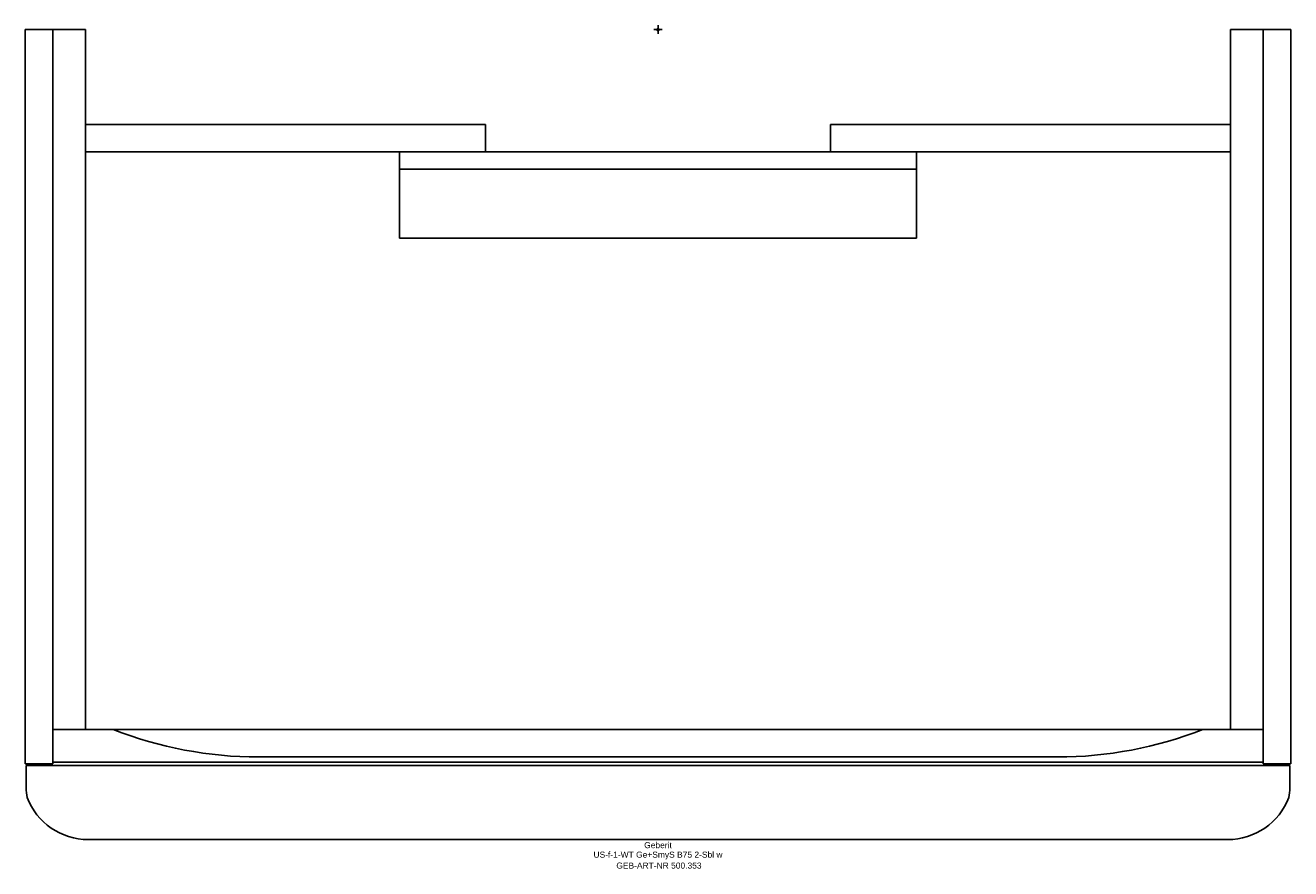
# Model space of a CAD drawing. Header units: millimetres. Extents: x -367 to 367, y -487 to 3.
import ezdxf
from ezdxf.enums import TextEntityAlignment as Align

# ---------------------------------------------------------------- set-up
doc = ezdxf.new("R2010")
doc.units = ezdxf.units.MM
doc.layers.get('0').update_dxf_attribs({"linetype": 'CONTINUOUS'})
for name, color, linetype, lineweight in [('Arbeitspunkt(DIN)', 7, 'CONTINUOUS', 25), ('GEB-ART-NR', 1, 'CONTINUOUS', 18), ('GEB-BEZUG', 2, 'CONTINUOUS', 25), ('GEB-TEXT', 5, 'CONTINUOUS', 18)]:
    doc.layers.add(name, color=color, linetype=linetype, lineweight=lineweight)
doc.layers.add('GEB-KONTUR-A', color=5, linetype='CONTINUOUS')
doc.styles.get("Standard").update_dxf_attribs({"font": 'arial.ttf'})

# ---------------------------------------------------------------- blocks, each defined once
blk = doc.blocks.new('Einfügepunkt')
at = {"layer": 'GEB-BEZUG'}
for p, q in [((-0.71, -0.71), (0.71, 0.71)), ((-0.71, 0.71), (0.71, -0.71))]:
    blk.add_line(p, q, dxfattribs=at)

msp = doc.modelspace()

# ---------------------------------------------------------------- linework, layer by layer
at = {"layer": 'Arbeitspunkt(DIN)', "ltscale": 25}
for q in [(-2.5, 0), (0, 2.5), (0, -2.5), (2.5, 0)]:
    msp.add_line((0, 0), q, dxfattribs=at)
at = {"layer": 'GEB-KONTUR-A', "ltscale": 25}
for p, q in [((-367, 0), (-351, 0)), ((-367, 0), (-367, -426)), ((-332, 0), (-351, 0)), ((-351, -406), (-351, 0)), ((-332, -406), (-332, 0)), ((351, 0), (332, 0)), ((332, 0), (332, -406)), ((351, 0), (351, -406)), ((367, 0), (351, 0)), ((367, 0), (367, -426)), ((-100, -55), (-332, -55)), ((-100, -55), (-100, -71)), ((100, -71), (100, -55)), ((332, -55), (100, -55)), ((-100, -71), (-332, -71)), ((-150, -81), (-150, -71)), ((150, -71), (-150, -71)), ((332, -71), (100, -71)), ((150, -81), (150, -71)), ((150, -81), (-150, -81)), ((-150, -121), (-150, -81)), ((150, -121), (150, -81)), ((150, -121), (-150, -121)), ((-332, -406), (-351, -406)), ((-351, -425), (-351, -406)), ((-351, -406), (-316, -406)), ((-231.71, -406), (231.71, -406)), ((316, -406), (351, -406)), ((351, -406), (332, -406)), ((351, -425), (351, -406)), ((351, -425), (-351, -425)), ((-351, -425), (-351, -426)), ((-231.71, -422), (231.71, -422)), ((351, -425), (351, -426)), ((-367, -426), (-351, -426)), ((-366.5, -426.9), (366.5, -426.9)), ((-366.5, -426.9), (-366.5, -439.9)), ((351, -426), (367, -426)), ((366.5, -439.9), (366.5, -426.9)), ((-330.5, -469.9), (330.5, -469.9))]:
    msp.add_line(p, q, dxfattribs=at)
for centre, radius, start, end in [((-231.71, -192), 230, 248.50269, 270), ((231.71, -192), 230, 270, 291.49731), ((-336.5, -439.9), 30, 180, 190.86152), ((336.5, -439.9), 30, 349.13848, 0), ((-330.5, -431.9), 38, 201.05669, 270), ((330.5, -431.9), 38, 270, 338.94331)]:
    msp.add_arc(centre, radius, start, end, dxfattribs=at)
for points, weights in [([(-316, -406), (-272.34, -406), (-231.71, -406)], [1.00225337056, 1.03972078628, 1.03972078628]), ([(316, -406), (272.34, -406), (231.71, -406)], [1.00225352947, 1.03972095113, 1.03972095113])]:
    msp.add_rational_spline(points, weights, degree=2, dxfattribs=at)

# ---------------------------------------------------------------- block references
at = {"ltscale": 25}
msp.add_blockref('Einfügepunkt', (0, 0), dxfattribs=at)

# ---------------------------------------------------------------- texts
at = {"layer": 'GEB-ART-NR'}
msp.add_text('GEB-ART-NR 500.353', height=3.5, dxfattribs=at).set_placement((0.55, -486.74), align=Align.CENTER)
at = {"layer": 'GEB-TEXT'}
for s, p in [('US-f-1-WT Ge+SmyS B75 2-Sbl w', (0, -480.4)), ('Geberit', (0, -474.9))]:
    msp.add_text(s, height=3.5, dxfattribs=at).set_placement(p, align=Align.CENTER)

doc.saveas('drawing.dxf')
